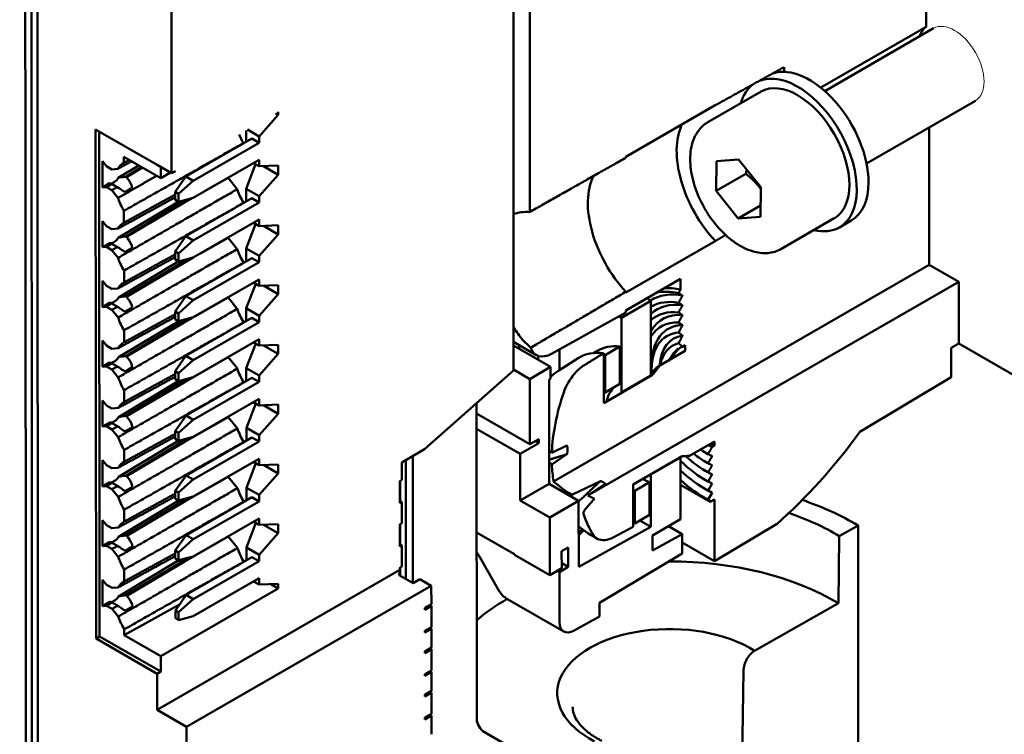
# Model space of a CAD drawing. Header units: millimetres. Extents: x 50 to 433, y -23 to 202.
# Tile 9 of 12: x 259 to 295, y 108 to 133. Entities that reach past the tile are written whole.
import ezdxf

# ---------------------------------------------------------------- set-up
doc = ezdxf.new("R2010")
doc.units = ezdxf.units.MM
doc.layers.add('Arêtes tangentes visibles(ISO)', color=7, linetype='Continuous', lineweight=18)
doc.layers.add('Arêtes visibles(ISO)', color=7, linetype='Continuous', lineweight=50)

msp = doc.modelspace()

# ---------------------------------------------------------------- linework, layer by layer
at = {"layer": 'Arêtes tangentes visibles(ISO)'}
msp.add_ellipse((292.772, 131.777), major_axis=(-0.749, 1.299), ratio=0.57763, start_param=3.141593, end_param=6.283185, dxfattribs=at)
at = {"layer": 'Arêtes visibles(ISO)'}
for p, q in [((264.692, 136.061), (264.697, 127.874)), ((277.537, 134.55), (277.537, 126.483)), ((291.75, 133.13), (291.75, 134.553)), ((276.954, 120.796), (276.954, 134.331)), ((287.971, 130.95), (291.75, 133.13)), ((288.119, 130.825), (292.022, 133.077)), ((286.659, 131.683), (286.659, 131.515)), ((283.923, 129.704), (285.833, 130.805)), ((280.985, 128.464), (284.193, 130.315)), ((289.618, 128.227), (293.521, 130.478)), ((268.522, 129.967), (267.832, 129.198)), ((268.424, 130.024), (268.522, 129.967)), ((268.522, 130.08), (268.522, 129.967)), ((261.984, 111.18), (261.971, 129.445)), ((261.971, 129.445), (264.173, 128.176)), ((262.115, 111.256), (262.103, 129.369)), ((267.368, 129.415), (267.368, 129.006)), ((267.832, 129.198), (267.412, 129.44)), ((291.862, 124.59), (291.862, 129.521)), ((267.567, 129.121), (265.207, 127.76)), ((267.832, 128.968), (265.472, 127.607)), ((267.276, 128.953), (267.276, 128.955)), ((267.567, 129.121), (267.832, 128.968)), ((267.832, 129.198), (267.832, 128.968)), ((262.211, 127.364), (262.211, 128.304)), ((262.211, 128.304), (262.355, 128.125)), ((262.985, 128.247), (262.985, 128.46)), ((262.985, 128.46), (264.306, 127.7)), ((264.697, 127.874), (264.173, 128.177)), ((264.173, 128.176), (264.174, 128.177)), ((264.173, 128.177), (264.173, 128.176)), ((265.472, 126.994), (267.832, 128.356)), ((267.369, 127.32), (267.707, 128.198)), ((267.633, 128.241), (267.832, 128.126)), ((267.832, 128.356), (267.832, 128.126)), ((280.985, 128.434), (280.985, 128.464)), ((284.223, 127.246), (284.231, 128.303)), ((284.231, 128.303), (285.03, 128.365)), ((285.03, 128.365), (285.822, 127.37)), ((262.355, 128.125), (262.548, 128.014)), ((262.548, 128.014), (262.772, 128.034)), ((262.782, 127.707), (263.523, 128.151)), ((263.62, 128.095), (263.048, 127.75)), ((263.653, 128.076), (263.076, 127.734)), ((264.306, 128.1), (264.306, 127.7)), ((264.306, 127.7), (264.653, 127.9)), ((264.697, 127.874), (264.83, 127.952)), ((264.83, 127.951), (264.829, 127.952)), ((264.83, 127.952), (264.83, 127.951)), ((267.832, 128.126), (268.522, 128.152)), ((268.522, 127.823), (267.832, 127.054)), ((267.985, 128.132), (268.522, 127.823)), ((268.522, 128.152), (268.522, 127.823)), ((285.284, 127.858), (284.223, 127.246)), ((262.211, 127.364), (262.468, 127.518)), ((262.356, 127.377), (262.518, 127.477)), ((262.805, 127.344), (262.53, 127.502)), ((262.582, 127.527), (262.662, 127.573)), ((262.999, 127.746), (263.048, 127.75)), ((263.048, 127.75), (263.076, 127.734)), ((263.076, 127.734), (263.125, 127.674)), ((265.207, 127.76), (264.819, 127.208)), ((265.472, 127.607), (264.942, 127.137)), ((265.472, 127.607), (265.207, 127.76)), ((266.72, 127.708), (265.939, 127.263)), ((266.72, 127.714), (266.72, 127.708)), ((266.72, 127.708), (267.047, 127.301)), ((262.356, 127.377), (262.211, 127.364)), ((262.548, 127.266), (262.356, 127.377)), ((262.723, 127.36), (262.548, 127.266)), ((262.773, 126.987), (262.548, 127.266)), ((263.281, 127.35), (263.032, 127.201)), ((264.819, 127.208), (264.819, 126.923)), ((264.819, 127.208), (264.942, 127.137)), ((264.942, 127.137), (264.942, 126.853)), ((267.832, 127.054), (267.369, 127.32)), ((267.369, 127.32), (267.37, 126.861)), ((285.015, 126.251), (284.223, 127.246)), ((285.822, 127.37), (285.814, 126.313)), ((262.784, 125.561), (264.891, 126.826)), ((265.108, 126.845), (263.05, 125.605)), ((265.139, 126.809), (263.077, 125.589)), ((264.942, 126.853), (264.819, 126.923)), ((264.891, 126.826), (264.891, 126.882)), ((264.891, 126.826), (265.108, 126.845)), ((264.942, 126.853), (265.472, 126.994)), ((265.108, 126.845), (265.156, 126.818)), ((265.46, 126.991), (265.139, 126.809)), ((265.156, 126.818), (265.139, 126.809)), ((265.155, 126.91), (265.156, 126.818)), ((267.568, 126.976), (265.208, 125.615)), ((267.832, 126.824), (265.472, 125.463)), ((267.278, 126.808), (267.278, 126.81)), ((267.568, 126.976), (267.832, 126.824)), ((267.832, 127.054), (267.832, 126.824)), ((262.987, 126.102), (262.986, 126.528)), ((285.817, 126.714), (285.015, 126.251)), ((262.213, 125.218), (262.212, 126.159)), ((262.212, 126.159), (262.357, 125.979)), ((265.472, 124.85), (267.832, 126.211)), ((267.633, 126.096), (267.832, 125.981)), ((267.832, 126.211), (267.832, 125.981)), ((285.814, 126.313), (285.015, 126.251)), ((286.546, 125.156), (288.456, 126.258)), ((289.067, 126.177), (288.643, 125.933)), ((262.357, 125.979), (262.549, 125.868)), ((262.549, 125.868), (262.774, 125.889)), ((267.371, 125.175), (267.709, 126.053)), ((267.832, 125.981), (268.522, 126.008)), ((267.985, 125.987), (268.522, 125.678)), ((268.522, 126.008), (268.522, 125.678)), ((262.213, 125.218), (262.469, 125.372)), ((262.806, 125.199), (262.531, 125.357)), ((262.584, 125.382), (262.663, 125.428)), ((263.001, 125.601), (263.05, 125.605)), ((263.05, 125.605), (263.077, 125.589)), ((263.077, 125.589), (263.126, 125.529)), ((265.208, 125.615), (264.82, 125.063)), ((265.472, 125.463), (264.942, 124.993)), ((265.472, 125.463), (265.208, 125.615)), ((266.722, 125.562), (265.733, 125)), ((266.722, 125.571), (266.722, 125.562)), ((266.722, 125.562), (267.049, 125.156)), ((268.522, 125.678), (267.832, 124.909)), ((284.193, 125.442), (280.985, 123.591)), ((262.357, 125.232), (262.213, 125.218)), ((262.357, 125.232), (262.52, 125.332)), ((262.55, 125.121), (262.357, 125.232)), ((262.724, 125.214), (262.55, 125.121)), ((262.775, 124.841), (262.55, 125.121)), ((263.282, 125.204), (263.034, 125.055)), ((264.82, 125.063), (264.821, 124.778)), ((264.82, 125.063), (264.942, 124.993)), ((267.832, 124.909), (267.371, 125.175)), ((267.371, 125.175), (267.371, 124.716)), ((262.785, 123.416), (264.892, 124.68)), ((265.11, 124.7), (263.051, 123.46)), ((265.141, 124.663), (263.079, 123.444)), ((264.942, 124.708), (264.821, 124.778)), ((264.892, 124.68), (264.892, 124.737)), ((264.892, 124.68), (265.11, 124.7)), ((264.942, 124.993), (264.942, 124.708)), ((264.942, 124.708), (265.472, 124.85)), ((265.11, 124.7), (265.157, 124.673)), ((265.465, 124.848), (265.141, 124.663)), ((265.157, 124.673), (265.141, 124.663)), ((265.157, 124.766), (265.157, 124.673)), ((267.57, 124.831), (265.21, 123.469)), ((267.832, 124.68), (265.472, 123.318)), ((267.279, 124.663), (267.279, 124.665)), ((267.57, 124.831), (267.832, 124.68)), ((267.832, 124.909), (267.832, 124.68)), ((262.988, 123.957), (262.988, 124.383)), ((278.392, 116.821), (291.862, 124.59)), ((292.921, 123.981), (291.862, 124.59)), ((262.214, 123.073), (262.214, 124.014)), ((262.214, 124.014), (262.358, 123.834)), ((265.472, 122.706), (267.832, 124.067)), ((267.633, 123.952), (267.832, 123.837)), ((267.832, 124.067), (267.832, 123.837)), ((279.618, 116.308), (292.921, 123.981)), ((280.985, 122.956), (282.947, 124.088)), ((282.947, 124.088), (282.947, 123.704)), ((292.922, 121.765), (292.921, 123.981)), ((262.358, 123.834), (262.551, 123.723)), ((262.551, 123.723), (262.775, 123.744)), ((267.372, 123.03), (267.71, 123.907)), ((267.832, 123.837), (268.522, 123.863)), ((267.985, 123.843), (268.522, 123.534)), ((268.522, 123.863), (268.522, 123.534)), ((280.985, 123.591), (280.985, 123.622)), ((262.585, 123.237), (262.665, 123.283)), ((263.002, 123.456), (263.051, 123.46)), ((263.051, 123.46), (263.079, 123.444)), ((263.079, 123.444), (263.128, 123.384)), ((265.21, 123.469), (264.822, 122.918)), ((265.472, 123.318), (264.942, 122.848)), ((265.472, 123.318), (265.21, 123.469)), ((266.723, 123.417), (265.528, 122.738)), ((266.723, 123.427), (266.723, 123.417)), ((266.723, 123.417), (267.05, 123.011)), ((268.522, 123.534), (267.832, 122.765)), ((281.886, 123.3), (280.825, 122.688)), ((281.733, 123.388), (281.886, 123.3)), ((281.886, 120.619), (281.886, 123.3)), ((262.214, 123.073), (262.471, 123.227)), ((262.359, 123.086), (262.214, 123.073)), ((262.359, 123.086), (262.521, 123.187)), ((262.551, 122.975), (262.359, 123.086)), ((262.808, 123.054), (262.533, 123.212)), ((262.726, 123.069), (262.551, 122.975)), ((262.776, 122.696), (262.551, 122.975)), ((263.284, 123.059), (263.035, 122.91)), ((264.822, 122.918), (264.822, 122.633)), ((264.822, 122.918), (264.942, 122.848)), ((267.832, 122.765), (267.372, 123.03)), ((267.372, 123.03), (267.373, 122.571)), ((278.319, 121.4), (280.985, 122.884)), ((280.985, 122.884), (280.985, 122.956)), ((262.787, 121.271), (264.894, 122.535)), ((265.111, 122.555), (263.053, 121.315)), ((264.942, 122.564), (264.822, 122.633)), ((264.894, 122.535), (264.894, 122.592)), ((264.894, 122.535), (265.111, 122.555)), ((264.942, 122.848), (264.942, 122.564)), ((264.942, 122.564), (265.472, 122.706)), ((265.111, 122.555), (265.159, 122.528)), ((265.471, 122.705), (265.142, 122.518)), ((265.159, 122.528), (265.142, 122.518)), ((265.158, 122.622), (265.159, 122.528)), ((267.571, 122.685), (265.211, 121.324)), ((267.832, 122.535), (265.472, 121.174)), ((267.571, 122.685), (267.832, 122.535)), ((267.832, 122.765), (267.832, 122.535)), ((280.731, 122.742), (280.825, 122.688)), ((280.825, 122.688), (280.825, 120.007)), ((262.99, 121.812), (262.989, 122.238)), ((265.142, 122.518), (263.08, 121.299)), ((267.281, 122.518), (267.281, 122.519)), ((262.216, 120.928), (262.215, 121.869)), ((262.215, 121.869), (262.36, 121.689)), ((265.472, 120.561), (267.832, 121.923)), ((267.832, 121.923), (267.832, 121.693)), ((277.771, 121.352), (276.954, 121.823)), ((262.36, 121.689), (262.552, 121.578)), ((262.552, 121.578), (262.777, 121.599)), ((267.374, 120.885), (267.712, 121.762)), ((267.633, 121.808), (267.832, 121.693)), ((267.832, 121.693), (268.522, 121.719)), ((267.985, 121.699), (268.522, 121.39)), ((268.522, 121.719), (268.522, 121.39)), ((278.286, 120.932), (276.954, 121.699)), ((277.163, 121.702), (277.163, 121.579)), ((278.61, 120.814), (278.61, 121.562)), ((279.824, 121.425), (279.963, 121.505)), ((280.772, 121.656), (280.242, 121.35)), ((280.772, 120.317), (280.772, 121.656)), ((282.182, 120.966), (283.083, 121.486)), ((283.106, 121.499), (282.204, 120.979)), ((283.018, 121.651), (283.106, 121.702)), ((283.106, 121.702), (283.106, 121.499)), ((292.651, 121.609), (292.922, 121.765)), ((292.652, 120.554), (292.651, 121.609)), ((292.922, 121.765), (298.718, 118.428)), ((262.587, 121.092), (262.666, 121.137)), ((263.004, 121.31), (263.053, 121.315)), ((263.053, 121.315), (263.08, 121.299)), ((263.08, 121.299), (263.129, 121.238)), ((265.211, 121.324), (264.823, 120.772)), ((265.472, 121.174), (264.942, 120.704)), ((266.725, 121.272), (265.144, 120.373)), ((265.472, 121.174), (265.211, 121.324)), ((266.725, 121.284), (266.725, 121.272)), ((266.725, 121.272), (267.052, 120.866)), ((268.522, 121.39), (267.832, 120.621)), ((277.841, 121.188), (277.841, 121.321)), ((278.58, 120.795), (279.28, 121.239)), ((280.189, 119.625), (280.189, 121.419)), ((280.242, 121.35), (280.242, 120.011)), ((262.216, 120.928), (262.472, 121.082)), ((262.36, 120.941), (262.216, 120.928)), ((262.36, 120.941), (262.523, 121.042)), ((262.553, 120.83), (262.36, 120.941)), ((262.809, 120.908), (262.534, 121.067)), ((262.727, 120.924), (262.553, 120.83)), ((262.778, 120.551), (262.553, 120.83)), ((263.285, 120.914), (263.037, 120.765)), ((264.823, 120.772), (264.824, 120.488)), ((264.823, 120.772), (264.942, 120.704)), ((267.832, 120.621), (267.374, 120.885)), ((267.374, 120.885), (267.374, 120.426)), ((273.767, 117.971), (276.954, 120.796)), ((276.954, 120.828), (277.543, 120.489)), ((278.286, 120.932), (277.543, 120.489)), ((278.286, 120.503), (278.286, 120.932)), ((281.907, 120.816), (281.907, 120.979)), ((265.113, 120.41), (263.054, 119.17)), ((264.942, 120.42), (264.824, 120.488)), ((264.895, 120.39), (264.895, 120.447)), ((264.895, 120.39), (265.113, 120.41)), ((264.942, 120.704), (264.942, 120.42)), ((264.942, 120.42), (265.472, 120.561)), ((265.113, 120.41), (265.16, 120.383)), ((265.16, 120.478), (265.16, 120.383)), ((267.573, 120.54), (265.213, 119.179)), ((267.573, 120.54), (267.832, 120.391)), ((267.832, 120.621), (267.832, 120.391)), ((277.543, 120.489), (277.543, 118.157)), ((278.233, 120.472), (278.286, 120.503)), ((278.233, 116.729), (278.233, 120.472)), ((281.944, 120.637), (280.189, 119.625)), ((280.825, 120.007), (281.886, 120.619)), ((281.861, 120.589), (281.872, 120.608)), ((281.886, 120.632), (281.935, 120.716)), ((289.378, 118.6), (292.652, 120.554)), ((262.788, 119.126), (264.895, 120.39)), ((262.991, 119.667), (262.991, 120.093)), ((265.144, 120.373), (263.082, 119.154)), ((265.16, 120.383), (265.144, 120.373)), ((267.832, 120.391), (265.472, 119.03)), ((267.282, 120.372), (267.282, 120.374)), ((280.242, 120.011), (280.772, 120.317)), ((262.217, 118.783), (262.216, 119.724)), ((262.216, 119.724), (262.361, 119.544)), ((265.472, 118.417), (267.832, 119.778)), ((267.832, 119.778), (267.832, 119.548)), ((262.361, 119.544), (262.554, 119.433)), ((262.554, 119.433), (262.778, 119.453)), ((267.375, 118.739), (267.713, 119.617)), ((267.633, 119.663), (267.832, 119.548)), ((267.832, 119.548), (268.522, 119.575)), ((267.985, 119.554), (268.522, 119.245)), ((268.522, 119.575), (268.522, 119.245)), ((275.63, 119.623), (275.638, 108.285)), ((262.588, 118.946), (262.668, 118.992)), ((263.005, 119.165), (263.054, 119.17)), ((263.054, 119.17), (263.082, 119.154)), ((263.082, 119.154), (263.131, 119.093)), ((265.213, 119.179), (264.825, 118.627)), ((265.472, 119.03), (264.942, 118.56)), ((266.726, 119.127), (265.145, 118.228)), ((265.472, 119.03), (265.213, 119.179)), ((266.726, 119.14), (266.726, 119.127)), ((266.726, 119.127), (267.053, 118.72)), ((268.522, 119.245), (267.832, 118.476)), ((275.631, 119.258), (277.543, 118.157)), ((262.217, 118.783), (262.474, 118.937)), ((262.362, 118.796), (262.217, 118.783)), ((262.362, 118.796), (262.524, 118.897)), ((262.554, 118.685), (262.362, 118.796)), ((262.811, 118.763), (262.536, 118.921)), ((262.729, 118.779), (262.554, 118.685)), ((262.779, 118.406), (262.554, 118.685)), ((263.287, 118.769), (263.038, 118.62)), ((267.832, 118.476), (267.375, 118.739)), ((267.375, 118.739), (267.376, 118.28)), ((275.631, 118.708), (277.199, 117.805)), ((264.825, 118.627), (264.825, 118.343)), ((264.825, 118.627), (264.942, 118.56)), ((264.942, 118.275), (264.825, 118.343)), ((264.897, 118.245), (264.897, 118.301)), ((264.942, 118.56), (264.942, 118.275)), ((264.942, 118.275), (265.472, 118.417)), ((265.161, 118.334), (265.162, 118.237)), ((267.574, 118.395), (265.214, 117.034)), ((267.574, 118.395), (267.832, 118.246)), ((267.832, 118.476), (267.832, 118.246)), ((277.543, 118.157), (277.862, 118.34)), ((277.862, 118.34), (277.862, 118.187)), ((262.79, 116.98), (264.897, 118.245)), ((262.993, 117.521), (262.992, 117.948)), ((265.114, 118.265), (263.056, 117.024)), ((265.145, 118.228), (263.083, 117.008)), ((264.897, 118.245), (265.114, 118.265)), ((265.114, 118.265), (265.162, 118.237)), ((265.162, 118.237), (265.145, 118.228)), ((267.832, 118.246), (265.472, 116.885)), ((267.284, 118.227), (267.284, 118.229)), ((272.95, 117.5), (273.767, 117.971)), ((277.862, 118.187), (277.199, 117.805)), ((277.729, 118.264), (277.862, 118.187)), ((278.33, 117.843), (278.874, 118.102)), ((283.263, 117.736), (284.165, 118.256)), ((284.165, 118.102), (284.077, 118.051)), ((284.165, 118.256), (284.165, 118.102)), ((265.472, 116.273), (267.832, 117.634)), ((267.832, 117.634), (267.832, 117.404)), ((273.094, 117.583), (273.097, 113.322)), ((273.343, 113.181), (273.34, 117.725)), ((277.199, 117.805), (277.199, 116.132)), ((278.874, 117.793), (278.33, 117.425)), ((281.248, 116.707), (283.003, 117.719)), ((282.945, 117.676), (281.884, 117.064)), ((282.946, 115.46), (282.945, 117.676)), ((283.788, 117.882), (283.929, 117.8)), ((262.219, 116.638), (262.218, 117.578)), ((262.218, 117.578), (262.363, 117.399)), ((262.363, 117.399), (262.555, 117.288)), ((262.555, 117.288), (262.78, 117.308)), ((267.377, 116.594), (267.715, 117.472)), ((267.633, 117.519), (267.832, 117.404)), ((267.832, 117.404), (268.522, 117.43)), ((267.985, 117.41), (268.522, 117.101)), ((268.522, 117.43), (268.522, 117.101)), ((272.95, 116.872), (272.95, 117.5)), ((283.787, 117.555), (283.929, 117.473)), ((283.787, 117.228), (283.928, 117.146)), ((263.007, 117.02), (263.056, 117.024)), ((263.056, 117.024), (263.083, 117.008)), ((263.083, 117.008), (263.132, 116.948)), ((265.214, 117.034), (264.826, 116.482)), ((265.472, 116.885), (264.942, 116.415)), ((266.728, 116.982), (265.147, 116.083)), ((265.472, 116.885), (265.214, 117.034)), ((266.728, 116.997), (266.728, 116.982)), ((266.728, 116.982), (267.055, 116.575)), ((268.522, 117.101), (267.832, 116.332)), ((281.884, 117.064), (281.886, 115.191)), ((283.786, 116.901), (283.928, 116.819)), ((262.219, 116.638), (262.475, 116.792)), ((262.363, 116.651), (262.219, 116.638)), ((262.363, 116.651), (262.526, 116.751)), ((262.556, 116.54), (262.363, 116.651)), ((262.812, 116.618), (262.537, 116.776)), ((262.73, 116.634), (262.556, 116.54)), ((262.781, 116.261), (262.556, 116.54)), ((262.59, 116.801), (262.669, 116.847)), ((263.288, 116.624), (263.04, 116.475)), ((267.832, 116.332), (267.377, 116.594)), ((267.377, 116.594), (267.377, 116.135)), ((272.883, 116.833), (272.95, 116.872)), ((272.883, 116.037), (272.883, 116.833)), ((272.894, 116.839), (272.894, 116.108)), ((277.199, 116.132), (278.233, 116.729)), ((279.291, 116.12), (278.233, 116.729)), ((279.042, 116.334), (280.075, 116.833)), ((280.242, 116.737), (279.618, 116.308)), ((281.249, 115.19), (281.248, 116.707)), ((281.831, 116.787), (281.301, 116.481)), ((281.832, 115.619), (281.831, 116.787)), ((284.007, 116.08), (282.946, 116.691)), ((283.786, 116.574), (283.927, 116.492)), ((283.936, 116.82), (284.077, 116.738)), ((284.077, 116.738), (283.936, 116.492)), ((264.826, 116.482), (264.827, 116.197)), ((264.826, 116.482), (264.942, 116.415)), ((264.942, 116.131), (264.827, 116.197)), ((264.942, 116.415), (264.942, 116.131)), ((264.942, 116.131), (265.472, 116.273)), ((265.163, 116.19), (265.163, 116.092)), ((267.576, 116.25), (265.216, 114.889)), ((267.576, 116.25), (267.832, 116.102)), ((267.832, 116.332), (267.832, 116.102)), ((279.618, 116.308), (279.855, 116.194)), ((281.301, 116.481), (281.302, 115.313)), ((283.786, 116.247), (283.856, 116.206)), ((283.936, 116.492), (284.078, 116.41)), ((284.078, 116.41), (283.936, 116.164)), ((284.007, 116.08), (284.166, 116.172)), ((284.166, 116.172), (284.168, 113.957)), ((262.791, 114.835), (264.898, 116.1)), ((265.116, 116.119), (263.057, 114.879)), ((265.147, 116.083), (263.085, 114.863)), ((264.898, 116.1), (264.898, 116.156)), ((264.898, 116.1), (265.116, 116.119)), ((265.116, 116.119), (265.163, 116.092)), ((265.163, 116.092), (265.147, 116.083)), ((267.832, 116.102), (265.472, 114.741)), ((267.285, 116.082), (267.285, 116.084)), ((272.883, 116.037), (272.894, 116.108)), ((272.95, 116.076), (272.883, 116.037)), ((272.894, 116.108), (272.95, 116.076)), ((272.95, 115.316), (272.95, 116.076)), ((277.199, 116.132), (278.257, 115.523)), ((278.257, 115.523), (279.291, 116.12)), ((279.293, 113.748), (279.291, 116.12)), ((283.936, 116.164), (284.007, 116.123)), ((284.007, 116.123), (284.007, 116.08)), ((262.994, 115.376), (262.994, 115.802)), ((265.472, 114.128), (267.832, 115.489)), ((267.832, 115.489), (267.832, 115.26)), ((278.257, 115.523), (278.258, 113.457)), ((281.302, 115.313), (281.832, 115.619)), ((262.22, 114.492), (262.219, 115.433)), ((262.219, 115.433), (262.364, 115.253)), ((262.364, 115.253), (262.557, 115.142)), ((262.557, 115.142), (262.781, 115.163)), ((267.378, 114.449), (267.716, 115.327)), ((267.633, 115.375), (267.832, 115.26)), ((267.832, 115.26), (268.522, 115.286)), ((267.985, 115.266), (268.522, 114.957)), ((268.522, 115.286), (268.522, 114.957)), ((272.884, 115.278), (272.95, 115.316)), ((272.885, 114.482), (272.884, 115.278)), ((272.895, 115.284), (272.895, 114.551)), ((281.886, 115.191), (279.293, 113.748)), ((280.531, 114.805), (281.249, 115.19)), ((281.488, 115.42), (281.886, 115.191)), ((281.945, 114.882), (282.946, 115.46)), ((283.006, 114.927), (282.514, 115.21)), ((284.168, 113.957), (286.382, 115.279)), ((289.311, 115.238), (288.639, 114.857)), ((289.317, 107.026), (289.311, 115.238)), ((263.008, 114.875), (263.057, 114.879)), ((263.057, 114.879), (263.085, 114.863)), ((263.085, 114.863), (263.133, 114.803)), ((265.216, 114.889), (264.828, 114.337)), ((266.729, 114.836), (265.148, 113.937)), ((265.472, 114.741), (265.216, 114.889)), ((266.729, 114.853), (266.729, 114.836)), ((266.729, 114.836), (267.056, 114.43)), ((268.522, 114.957), (267.832, 114.188)), ((275.634, 114.987), (276.99, 114.206)), ((279.432, 115.097), (279.292, 114.982)), ((279.292, 114.88), (279.477, 115.064)), ((283.006, 114.927), (281.945, 114.337)), ((281.945, 114.337), (281.945, 114.882)), ((283.006, 114.233), (283.006, 114.927)), ((288.639, 114.857), (288.605, 112.448)), ((262.22, 114.492), (262.477, 114.646)), ((262.365, 114.506), (262.22, 114.492)), ((262.365, 114.506), (262.527, 114.606)), ((262.557, 114.395), (262.365, 114.506)), ((262.814, 114.473), (262.539, 114.631)), ((262.732, 114.488), (262.557, 114.395)), ((262.591, 114.656), (262.671, 114.702)), ((263.29, 114.478), (263.041, 114.329)), ((265.472, 114.741), (264.942, 114.271)), ((267.832, 114.188), (267.378, 114.449)), ((267.378, 114.449), (267.379, 113.99)), ((272.885, 114.482), (272.895, 114.551)), ((272.95, 114.519), (272.885, 114.482)), ((272.895, 114.551), (272.95, 114.519)), ((272.95, 113.76), (272.95, 114.519)), ((278.682, 114.315), (278.921, 114.453)), ((278.921, 114.453), (278.921, 113.748)), ((284.168, 113.957), (283.006, 114.626)), ((262.782, 114.115), (262.557, 114.395)), ((264.828, 114.337), (264.828, 114.052)), ((264.828, 114.337), (264.942, 114.271)), ((264.942, 113.987), (264.828, 114.052)), ((264.942, 114.271), (264.942, 113.987)), ((264.942, 113.987), (265.472, 114.128)), ((267.577, 114.105), (265.217, 112.743)), ((267.577, 114.105), (267.832, 113.958)), ((267.832, 114.188), (267.832, 113.958)), ((276.447, 112.881), (275.696, 114.18)), ((276.99, 114.206), (276.99, 114.188)), ((278.258, 113.457), (276.99, 114.188)), ((278.683, 113.702), (278.682, 114.315)), ((280.036, 112.46), (283.006, 114.233)), ((262.793, 112.69), (264.9, 113.954)), ((265.117, 113.974), (263.059, 112.734)), ((265.148, 113.937), (263.086, 112.718)), ((264.9, 113.954), (264.9, 114.011)), ((264.9, 113.954), (265.117, 113.974)), ((265.117, 113.974), (265.164, 113.947)), ((265.164, 113.947), (265.148, 113.937)), ((265.164, 114.046), (265.164, 113.947)), ((267.832, 113.958), (265.472, 112.597)), ((267.287, 113.937), (267.287, 113.939)), ((272.885, 113.722), (272.95, 113.76)), ((272.885, 113.645), (272.885, 113.722)), ((272.896, 113.728), (272.896, 113.438)), ((278.258, 113.457), (278.683, 113.702)), ((278.921, 113.748), (278.603, 113.564)), ((278.683, 113.885), (278.921, 113.748)), ((262.996, 113.231), (262.995, 113.657)), ((264.173, 108.619), (272.885, 113.645)), ((265.472, 111.984), (267.832, 113.345)), ((267.832, 113.345), (267.832, 113.115)), ((272.857, 113.46), (272.885, 113.645)), ((273.361, 113.17), (272.857, 113.46)), ((278.603, 113.564), (278.523, 113.61)), ((278.603, 113.564), (278.604, 111.777)), ((262.222, 112.347), (262.221, 113.288)), ((262.221, 113.288), (262.366, 113.108)), ((262.366, 113.108), (262.558, 112.997)), ((262.558, 112.997), (262.783, 113.018)), ((265.231, 108.01), (274.008, 113.073)), ((267.633, 113.23), (267.832, 113.115)), ((267.832, 113.115), (268.522, 113.142)), ((268.254, 113.131), (268.522, 112.977)), ((268.522, 113.142), (268.522, 112.977)), ((273.6, 113.308), (273.361, 113.17)), ((274.008, 113.073), (273.6, 113.308)), ((274.009, 112.415), (274.008, 113.073)), ((263.01, 112.73), (263.059, 112.734)), ((263.059, 112.734), (263.086, 112.718)), ((263.086, 112.718), (263.135, 112.658)), ((268.522, 112.977), (264.306, 110.545)), ((265.217, 112.743), (264.829, 112.192)), ((265.472, 112.597), (265.217, 112.743)), ((262.222, 112.347), (262.478, 112.501)), ((262.366, 112.36), (262.222, 112.347)), ((262.366, 112.36), (262.529, 112.461)), ((262.559, 112.249), (262.366, 112.36)), ((262.815, 112.328), (262.54, 112.486)), ((262.733, 112.343), (262.559, 112.249)), ((262.593, 112.511), (262.672, 112.557)), ((262.997, 111.299), (264.977, 112.402)), ((263.291, 112.333), (263.043, 112.184)), ((265.472, 112.597), (264.942, 112.127)), ((273.77, 112.277), (274.009, 112.415)), ((274.009, 112.353), (273.77, 112.216)), ((273.956, 112.384), (274.009, 112.353)), ((274.01, 111.593), (274.009, 112.353)), ((278.76, 111.433), (276.722, 112.607)), ((280.037, 111.971), (280.036, 112.46)), ((288.605, 112.448), (285.599, 110.744)), ((262.784, 111.97), (262.559, 112.249)), ((264.829, 112.192), (264.83, 111.907)), ((264.829, 112.192), (264.942, 112.127)), ((264.942, 112.127), (264.942, 111.842)), ((264.942, 111.842), (265.472, 111.984)), ((273.77, 112.216), (273.77, 112.277)), ((279.126, 111.464), (280.037, 111.971)), ((264.942, 111.842), (264.83, 111.907)), ((273.771, 111.456), (274.01, 111.593)), ((261.984, 111.18), (262.115, 111.256)), ((264.306, 109.994), (262.115, 111.256)), ((262.997, 111.299), (262.997, 111.512)), ((262.997, 111.299), (264.306, 110.545)), ((274.01, 111.532), (273.771, 111.394)), ((273.771, 111.394), (273.771, 111.456)), ((274.01, 111.532), (273.956, 111.563)), ((274.01, 110.858), (274.01, 111.532)), ((264.173, 109.919), (261.984, 111.18)), ((264.306, 110.545), (264.306, 109.994)), ((273.771, 110.72), (274.01, 110.858)), ((274.01, 110.797), (273.771, 110.659)), ((273.771, 110.659), (273.771, 110.72)), ((273.957, 110.827), (274.01, 110.797)), ((274.011, 110.037), (274.01, 110.797)), ((264.306, 109.994), (264.173, 109.919)), ((264.173, 109.919), (264.173, 108.619)), ((273.772, 109.899), (274.011, 110.037)), ((274.011, 109.975), (273.772, 109.838)), ((273.772, 109.838), (273.772, 109.899)), ((274.011, 109.975), (273.957, 110.006)), ((274.011, 109.301), (274.011, 109.975)), ((285.202, 110.034), (285.125, 104.65)), ((273.772, 109.163), (274.011, 109.301)), ((273.773, 109.102), (273.772, 109.163)), ((274.011, 109.24), (273.773, 109.102)), ((273.958, 109.27), (274.011, 109.24)), ((274.012, 108.48), (274.011, 109.24)), ((264.173, 108.619), (265.231, 108.01)), ((273.773, 108.342), (274.012, 108.48)), ((274.012, 108.418), (273.773, 108.281)), ((274.012, 108.418), (273.959, 108.449)), ((274.012, 107.744), (274.012, 108.418)), ((273.773, 108.281), (273.773, 108.342)), ((265.231, 108.01), (265.234, 104.95)), ((275.912, 107.823), (278.019, 106.61))]:
    msp.add_line(p, q, dxfattribs=at)
msp.add_arc((277.096, 113.257), 0.75, 210.0266, 240.064, dxfattribs=at)
for centre, major_axis, ratio, start_param, end_param in [((292.66, 131.713), (-0.843, 1.462), 0.57763, 0.081741, 0.475882), ((287.144, 128.531), (-1.499, 2.599), 0.57763, 3.141593, 6.198618), ((287.568, 128.776), (-1.499, 2.599), 0.57763, 3.927716, 6.168344), ((287.144, 128.531), (-1.499, 2.599), 0.57763, 0.065308, 0.505361), ((287.568, 128.776), (-1.593, 2.761), 0.57763, 0.350153, 0.355046), ((287.144, 128.531), (-1.312, 2.274), 0.57763, 3.141593, 6.283185), ((285.103, 127.354), (-1.623, 2.814), 0.57763, 0.37767, 1.949918), ((267.912, 129.411), (0.675, -1.169), 0.57763, 4.507051, 4.76959), ((263.696, 126.979), (-0.727, 1.26), 0.57763, 6.261533, 6.613679), ((262.769, 127.604), (0.315, 0.072), 0.213643, 3.390368, 3.704959), ((262.403, 127.467), (0.131, 0.03), 0.213643, 5.72612, 6.846551), ((262.582, 127.711), (-0.112, -0.195), 0.578093, 0.374283, 0.784269), ((262.662, 127.757), (0.112, 0.195), 0.578093, 3.925861, 4.785626), ((262.846, 127.651), (0.315, 0.072), 0.213643, 1.013731, 1.724762), ((262.96, 127.585), (0.29, -0.333), 0.41495, 0.494449, 1.476881), ((281.894, 125.503), (-1.606, 2.784), 0.57763, 0.363435, 1.94526), ((287.568, 128.776), (1.499, -2.599), 0.57763, 0, 0.786124), ((262.838, 127.217), (-0.121, 0.139), 0.41495, 5.068839, 6.18927), ((262.878, 127.541), (0.29, -0.333), 0.41495, 5.068839, 5.660219), ((267.913, 127.266), (0.675, -1.169), 0.57763, 4.361893, 4.76959), ((263.696, 126.979), (-0.727, 1.26), 0.57763, 1.243364, 1.59551), ((278.447, 123.515), (-1.627, 2.821), 0.57763, 5.904475, 6.203785), ((263.697, 124.834), (-0.727, 1.26), 0.57763, 6.261533, 6.613679), ((287.144, 128.531), (1.499, -2.599), 0.57763, 5.777825, 6.283185), ((262.771, 125.458), (0.315, 0.072), 0.213643, 3.390368, 3.704959), ((262.405, 125.322), (0.131, 0.03), 0.213643, 5.72612, 6.846551), ((262.584, 125.566), (-0.112, -0.195), 0.578093, 0.374283, 0.784269), ((262.663, 125.612), (0.112, 0.195), 0.578093, 3.925861, 4.785626), ((262.847, 125.506), (0.315, 0.072), 0.213643, 1.013731, 1.724762), ((262.961, 125.44), (0.29, -0.333), 0.41495, 0.494449, 1.476881), ((262.839, 125.072), (-0.121, 0.139), 0.41495, 5.068839, 6.18927), ((262.879, 125.396), (0.29, -0.333), 0.41495, 5.068839, 5.660219), ((267.915, 125.12), (0.675, -1.169), 0.57763, 4.361893, 4.76959), ((263.697, 124.834), (-0.727, 1.26), 0.57763, 1.243364, 1.59551), ((263.699, 122.689), (-0.727, 1.26), 0.57763, 6.261533, 6.613679), ((283.79, 119.729), (-2.131, 3.695), 0.57763, 5.806359, 6.102336), ((283.861, 119.77), (-2.182, 3.782), 0.57763, 5.799073, 6.003438), ((262.585, 123.421), (-0.112, -0.195), 0.578093, 0.374283, 0.784269), ((262.665, 123.467), (0.112, 0.195), 0.578093, 3.925861, 4.785626), ((262.849, 123.361), (0.315, 0.072), 0.213643, 1.013731, 1.724762), ((262.963, 123.295), (0.29, -0.333), 0.41495, 0.494449, 1.476881), ((283.932, 119.811), (-2.031, 3.522), 0.57763, 5.822065, 6.300755), ((283.79, 119.729), (-1.931, 3.348), 0.57763, 5.839495, 6.269098), ((262.772, 123.313), (0.315, 0.072), 0.213643, 3.390368, 3.704959), ((262.406, 123.176), (0.131, 0.03), 0.213643, 5.72612, 6.846551), ((262.841, 122.926), (-0.121, 0.139), 0.41495, 5.068839, 6.18927), ((262.881, 123.251), (0.29, -0.333), 0.41495, 5.068839, 5.660219), ((267.916, 122.975), (0.675, -1.169), 0.57763, 4.361893, 4.76959), ((283.932, 119.811), (-1.831, 3.175), 0.57763, 5.858959, 6.408156), ((283.79, 119.729), (-1.731, 3.001), 0.57763, 5.880843, 6.388561), ((263.699, 122.689), (-0.727, 1.26), 0.57763, 1.243364, 1.59551), ((283.932, 119.811), (-1.631, 2.828), 0.57763, 5.905645, 6.587494), ((283.79, 119.729), (-1.531, 2.654), 0.57763, 5.934015, 6.57167), ((278.447, 123.515), (-1.627, 2.821), 0.57763, 1.651648, 1.741347), ((283.932, 119.811), (-1.431, 2.481), 0.57763, 5.966819, 7.06931), ((283.79, 119.729), (-1.331, 2.307), 0.57763, 6.005248, 7.133657), ((283.932, 119.811), (-1.231, 2.134), 0.57763, 6.050988, 6.98879), ((263.7, 120.543), (-0.727, 1.26), 0.57763, 6.261533, 6.613679), ((278.333, 122.327), (0.562, 0.975), 0.577629, 2.656013, 3.908811), ((281.686, 118.516), (-1.724, 2.989), 0.57763, 5.882566, 6.283185), ((283.79, 119.729), (-1.131, 1.96), 0.57763, 6.106548, 6.877362), ((283.932, 119.811), (-1.031, 1.787), 0.57763, 6.175876, 6.712885), ((284.02, 119.862), (-1.031, 1.787), 0.57763, 0.042781, 0.4297), ((284.02, 119.862), (-0.937, 1.624), 0.57763, 6.259193, 6.283185), ((262.666, 121.321), (0.112, 0.195), 0.578093, 3.925861, 4.785626), ((262.85, 121.215), (0.315, 0.072), 0.213643, 1.013731, 1.724762), ((262.964, 121.15), (0.29, -0.333), 0.41495, 0.494449, 1.476881), ((281.103, 118.18), (-1.78, 3.086), 0.57763, 5.869837, 6.307898), ((281.156, 118.21), (-1.724, 2.989), 0.57763, 5.882566, 5.906128), ((262.774, 121.168), (0.315, 0.072), 0.213643, 3.390368, 3.704959), ((262.408, 121.031), (0.131, 0.03), 0.213643, 5.72612, 6.846551), ((262.587, 121.275), (-0.112, -0.195), 0.578093, 0.374283, 0.784269), ((262.842, 120.781), (-0.121, 0.139), 0.41495, 5.068839, 6.18927), ((262.882, 121.105), (0.29, -0.333), 0.41495, 5.068839, 5.660219), ((267.918, 120.83), (0.675, -1.169), 0.57763, 4.361893, 4.76959), ((283.118, 119.342), (-0.937, 1.624), 0.57763, 6.259193, 6.600668), ((263.7, 120.543), (-0.727, 1.26), 0.57763, 1.243364, 1.59551), ((282.8, 119.159), (-0.862, 1.494), 0.57763, 0.062428, 0.139055), ((281.686, 118.516), (-1.012, 1.754), 0.57763, 0.092324, 0.566789), ((282.469, 120.022), (-2.927, -5.075), 0.577629, 5.035972, 5.453523), ((281.156, 118.21), (-1.012, 1.754), 0.57763, 6.190861, 6.239998), ((281.74, 118.547), (-0.862, 1.494), 0.57763, 0.062428, 0.139055), ((263.702, 118.398), (-0.727, 1.26), 0.57763, 6.261533, 6.613679), ((262.668, 119.176), (0.112, 0.195), 0.578093, 3.925861, 4.785626), ((262.852, 119.07), (0.315, 0.072), 0.213643, 1.013731, 1.724762), ((262.966, 119.005), (0.29, -0.333), 0.41495, 0.494449, 1.476881), ((262.775, 119.023), (0.315, 0.072), 0.213643, 3.390368, 3.704959), ((262.409, 118.886), (0.131, 0.03), 0.213643, 5.72612, 6.846551), ((262.588, 119.13), (-0.112, -0.195), 0.578093, 0.374283, 0.784269), ((262.844, 118.636), (-0.121, 0.139), 0.41495, 5.068839, 6.18927), ((262.884, 118.96), (0.29, -0.333), 0.41495, 5.068839, 5.660219), ((267.919, 118.685), (0.675, -1.169), 0.57763, 4.361893, 4.76959), ((263.702, 118.398), (-0.727, 1.26), 0.57763, 1.243364, 1.59551), ((283.996, 124.445), (6.651, 11.55), 0.578093, 4.181078, 4.532841), ((283.335, 119.189), (-5.914, 0.939), 0.576031, 0.628368, 0.659683), ((283.79, 119.729), (-1.131, 1.96), 0.57763, 2.274139, 2.447669), ((283.932, 119.811), (1.031, -1.787), 0.57763, 5.501306, 5.598025), ((284.02, 119.862), (-1.031, 1.787), 0.57763, 2.359713, 2.456433), ((282.8, 119.159), (0.862, -1.494), 0.57763, 5.609178, 5.617421), ((283.79, 119.729), (-1.531, 2.654), 0.57763, 2.046657, 2.424107), ((283.79, 119.729), (-1.331, 2.307), 0.57763, 2.152539, 2.434111), ((283.932, 119.811), (1.231, -2.134), 0.57763, 5.497061, 5.581929), ((263.703, 116.253), (-0.727, 1.26), 0.57763, 6.261533, 6.613679), ((283.335, 119.803), (5.914, 0.94), 0.567016, 3.588795, 3.620141), ((282.469, 120.022), (-2.927, -5.075), 0.577629, 5.54096, 5.675502), ((283.79, 119.729), (-1.731, 3.001), 0.57763, 2.004761, 2.416421), ((283.932, 119.811), (1.431, -2.481), 0.57763, 5.497061, 5.570351), ((262.669, 117.031), (0.112, 0.195), 0.578093, 3.925861, 4.785626), ((262.853, 116.925), (0.315, 0.072), 0.213643, 1.013731, 1.724762), ((262.967, 116.859), (0.29, -0.333), 0.41495, 0.494449, 1.476881), ((281.686, 118.516), (1.012, -1.754), 0.57763, 5.440652, 5.599859), ((281.74, 118.547), (-0.862, 1.494), 0.57763, 2.467585, 2.475828), ((283.79, 119.729), (-1.931, 3.348), 0.57763, 2.042689, 2.410332), ((283.932, 119.811), (1.631, -2.828), 0.57763, 5.497061, 5.561621), ((262.777, 116.877), (0.315, 0.072), 0.213643, 3.390368, 3.704959), ((262.411, 116.741), (0.131, 0.03), 0.213643, 5.72612, 6.846551), ((262.59, 116.985), (-0.112, -0.195), 0.578093, 0.374283, 0.784269), ((262.845, 116.491), (-0.121, 0.139), 0.41495, 5.068839, 6.18927), ((262.885, 116.815), (0.29, -0.333), 0.41495, 5.068839, 5.660219), ((267.921, 116.54), (0.675, -1.169), 0.57763, 4.361893, 4.76959), ((283.384, 118.646), (5.909, 0.004), 0.576327, 3.705915, 3.886594), ((283.79, 119.729), (-2.131, 3.695), 0.57763, 2.073149, 2.405387), ((283.932, 119.811), (1.831, -3.175), 0.57763, 5.497061, 5.554802), ((263.703, 116.253), (-0.727, 1.26), 0.57763, 1.243364, 1.59551), ((283.626, 119.299), (-3.764, -4.657), 0.568935, 5.760159, 5.778385), ((281.156, 118.21), (-1.012, 1.754), 0.57763, 2.421073, 2.458267), ((283.861, 119.77), (-2.182, 3.782), 0.57763, 2.355468, 2.404293), ((283.932, 119.811), (2.031, -3.522), 0.57763, 5.497061, 5.54933), ((282.602, 111.6), (-9.287, 0.063), 0.571264, 3.909037, 4.184898), ((283.527, 119.412), (-2.992, -5.197), 0.578093, 5.790502, 6.001937), ((282.602, 111.6), (-8.337, 0.057), 0.571264, 3.906546, 4.184515), ((263.705, 114.108), (-0.727, 1.26), 0.57763, 6.261533, 6.613679), ((281.156, 118.21), (1.724, -2.989), 0.57763, 5.536484, 5.558266), ((262.671, 114.886), (0.112, 0.195), 0.578093, 3.925861, 4.785626), ((262.855, 114.78), (0.315, 0.072), 0.213643, 1.013731, 1.724762), ((262.969, 114.714), (0.29, -0.333), 0.41495, 0.494449, 1.476881), ((262.778, 114.732), (0.315, 0.072), 0.213643, 3.390368, 3.704959), ((262.412, 114.596), (0.131, 0.03), 0.213643, 5.72612, 6.846551), ((262.591, 114.84), (-0.112, -0.195), 0.578093, 0.374283, 0.784269), ((262.847, 114.346), (-0.121, 0.139), 0.41495, 5.068839, 6.18927), ((262.887, 114.67), (0.29, -0.333), 0.41495, 5.068839, 5.660219), ((267.922, 114.394), (0.675, -1.169), 0.57763, 4.361893, 4.76959), ((263.705, 114.108), (-0.727, 1.26), 0.57763, 1.243364, 1.59551), ((282.586, 109.201), (8.312, -0.057), 0.571264, 0.764878, 1.581298), ((263.706, 111.963), (-0.727, 1.26), 0.57763, 6.261533, 6.613679), ((262.672, 112.741), (0.112, 0.195), 0.578093, 3.925861, 4.785626), ((262.856, 112.635), (0.315, 0.072), 0.213643, 1.013731, 1.724762), ((262.97, 112.569), (0.29, -0.333), 0.41495, 0.494449, 1.476881), ((262.78, 112.587), (0.315, 0.072), 0.213643, 3.390368, 3.704959), ((262.414, 112.45), (0.131, 0.03), 0.213643, 5.72612, 6.846551), ((262.593, 112.695), (-0.112, -0.195), 0.578093, 0.374283, 0.784269), ((262.848, 112.2), (-0.121, 0.139), 0.41495, 5.068839, 6.18927), ((262.888, 112.525), (0.29, -0.333), 0.41495, 5.068839, 5.660219), ((282.586, 109.201), (8.312, -0.057), 0.571264, 2.355775, 2.564875), ((263.706, 111.963), (-0.727, 1.26), 0.57763, 1.243364, 1.59551), ((282.586, 109.201), (-4.063, 0.028), 0.571264, 3.880899, 7.122504), ((279.135, 112.082), (-0.374, -0.65), 0.578093, 5.496658, 7.050001), ((275.913, 108.129), (-0.2, 0.324), 0.579609, 0.754388, 2.320667)]:
    msp.add_ellipse(centre, major_axis=major_axis, ratio=ratio, start_param=start_param, end_param=end_param, dxfattribs=at)
for points, knots in [([(260.055, 94.068), (259.852, 98.426), (259.472, 102.967), (259.464, 114.72), (259.459, 122.034), (259.447, 138.887), (259.247, 148.805), (259.995, 158.025)], [0, 0, 0, 0, 2.173032, 2.173032, 5.752796, 5.752796, 10.422169, 10.422169, 10.422169, 10.422169]), ([(260.683, 93.281), (260.451, 96.234), (259.694, 99.49), (259.689, 105.83), (259.687, 109.351), (259.683, 115.297), (259.681, 117.723), (259.678, 121.666), (259.677, 123.182), (259.674, 127.731), (259.672, 130.763), (259.668, 136.865), (259.666, 139.935), (259.662, 144.353), (259.662, 145.702), (259.661, 147.051)], [-4.330181, -4.330181, -4.330181, -4.330181, -2.949646, -2.949646, -1.226563, -1.226563, -0.039099, -0.039099, 0.703066, 0.703066, 2.187396, 2.187396, 3.689783, 3.689783, 4.35, 4.35, 4.35, 4.35]), ([(259.873, 146.928), (259.874, 145.661), (259.875, 144.394), (259.878, 140.057), (259.88, 136.988), (259.884, 130.886), (259.886, 127.853), (259.889, 123.304), (259.89, 121.788), (259.893, 117.846), (259.895, 115.42), (259.899, 109.473), (259.901, 105.953), (259.906, 99.612), (260.664, 96.356), (260.896, 93.403)], [-4.31009, -4.31009, -4.31009, -4.31009, -3.689783, -3.689783, -2.187396, -2.187396, -0.703066, -0.703066, 0.039099, 0.039099, 1.226563, 1.226563, 2.949646, 2.949646, 4.330181, 4.330181, 4.330181, 4.330181]), ([(286.546, 125.156), (286.405, 125.075), (286.244, 125.026), (285.898, 124.997), (285.712, 125.021), (285.317, 125.14), (285.109, 125.245), (284.79, 125.464), (284.673, 125.558), (284.478, 125.738), (284.397, 125.82), (284.138, 126.109), (283.972, 126.336), (283.688, 126.819), (283.57, 127.074), (283.392, 127.589), (283.332, 127.849), (283.279, 128.352), (283.287, 128.595), (283.38, 129.036), (283.462, 129.236), (283.678, 129.525), (283.792, 129.629), (283.923, 129.704)], [1.824963, 1.824963, 1.824963, 1.824963, 2.088874, 2.088874, 2.376838, 2.376838, 2.704768, 2.704768, 2.900093, 2.900093, 3.044365, 3.044365, 3.381346, 3.381346, 3.716659, 3.716659, 4.053377, 4.053377, 4.392922, 4.392922, 4.722721, 4.722721, 4.966555, 4.966555, 4.966555, 4.966555]), ([(277.573, 121.617), (277.475, 121.703), (277.381, 121.794), (277.232, 121.96), (277.172, 122.033), (277.117, 122.11)], [2.33000792, 2.33000792, 2.33000792, 2.33000792, 2.38253362, 2.38253362, 2.42057248, 2.42057248, 2.42057248, 2.42057248]), ([(279.472, 120.974), (279.374, 120.913), (279.265, 120.821), (279.08, 120.618), (278.974, 120.469), (278.848, 120.236), (278.797, 120.121), (278.759, 120.012)], [1.5327493, 1.5327493, 1.5327493, 1.5327493, 1.5863055, 1.5863055, 1.6477089, 1.6477089, 1.6923415, 1.6923415, 1.6923415, 1.6923415]), ([(279.515, 115.8), (279.506, 115.79), (279.498, 115.778), (279.484, 115.754), (279.477, 115.737), (279.468, 115.709), (279.466, 115.692), (279.466, 115.67), (279.467, 115.66), (279.47, 115.652)], [0.05662088, 0.05662088, 0.05662088, 0.05662088, 0.06165462, 0.06165462, 0.06782794, 0.06782794, 0.0740213, 0.0740213, 0.07864726, 0.07864726, 0.07864726, 0.07864726]), ([(279.819, 114.9), (279.857, 114.842), (279.909, 114.794), (280.035, 114.721), (280.14, 114.7), (280.324, 114.718), (280.434, 114.753), (280.531, 114.805)], [0.7897296, 0.7897296, 0.7897296, 0.7897296, 0.8316691, 0.8316691, 0.8909161, 0.8909161, 0.9446133, 0.9446133, 0.9446133, 0.9446133]), ([(285.599, 110.744), (285.554, 110.715), (285.506, 110.674), (285.418, 110.583), (285.366, 110.512), (285.291, 110.384), (285.256, 110.304), (285.215, 110.17), (285.203, 110.094), (285.202, 110.034)], [0.1242687, 0.1242687, 0.1242687, 0.1242687, 0.1482114, 0.1482114, 0.1778668, 0.1778668, 0.2074968, 0.2074968, 0.2364062, 0.2364062, 0.2364062, 0.2364062]), ([(279.076, 108.726), (279.076, 108.653), (279.086, 108.58), (279.132, 108.427), (279.168, 108.347), (279.27, 108.18), (279.337, 108.094), (279.504, 107.92), (279.605, 107.833), (279.838, 107.665), (279.971, 107.583), (280.118, 107.508)], [0.7875578, 0.7875578, 0.7875578, 0.7875578, 0.955194, 0.955194, 1.1228302, 1.1228302, 1.2904664, 1.2904664, 1.4581026, 1.4581026, 1.6257388, 1.6257388, 1.6257388, 1.6257388])]:
    msp.add_open_spline(points, degree=3, knots=knots, dxfattribs=at)
for points, weights in [([(284.193, 130.315), (285.44, 131.007), (286.659, 131.683)], [1, 1.00005323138, 1]), ([(277.537, 126.483), (279.274, 127.466), (280.985, 128.434)], [1.00000001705, 1.00002568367, 1]), ([(285.315, 128.007), (285.302, 127.936), (285.284, 127.858)], [1.03108865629, 1.01753097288, 1]), ([(285.284, 127.858), (285.619, 127.591), (285.822, 127.308)], [1, 1.09272874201, 1.0742927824]), ([(284.561, 125.662), (284.377, 125.552), (284.193, 125.442)], [1.00001339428, 1.00000785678, 1]), ([(280.985, 123.622), (279.292, 122.627), (277.573, 121.617)], [1, 1.00002542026, 1.00000053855]), ([(282.947, 123.704), (282.911, 123.64), (282.876, 123.578)], [1, 1.00007395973, 1]), ([(282.876, 123.578), (282.949, 123.532), (283.018, 123.487)], [1, 1.00032001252, 1]), ([(283.018, 123.487), (282.945, 123.357), (282.876, 123.233)], [1, 1.00035712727, 1]), ([(282.876, 123.233), (282.949, 123.185), (283.018, 123.14)], [1, 1.00040138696, 1]), ([(283.018, 123.14), (282.944, 123.008), (282.876, 122.883)], [1, 1.00045483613, 1]), ([(282.876, 122.883), (282.949, 122.834), (283.018, 122.787)], [1, 1.00052034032, 1]), ([(283.018, 122.787), (282.944, 122.652), (282.876, 122.526)], [1, 1.00060203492, 1]), ([(282.876, 122.526), (282.95, 122.475), (283.018, 122.426)], [1, 1.00070609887, 1]), ([(283.018, 122.426), (282.944, 122.287), (282.876, 122.159)], [1, 1.00084216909, 1]), ([(282.876, 122.159), (282.951, 122.104), (283.018, 122.051)], [1, 1.00102610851, 1]), ([(283.018, 122.051), (282.943, 121.906), (282.876, 121.774)], [1, 1.00128592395, 1]), ([(282.876, 121.774), (282.952, 121.711), (283.018, 121.651)], [1, 1.00167599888, 1]), ([(280.189, 121.419), (279.828, 121.195), (279.472, 120.974)], [1, 1.00001440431, 1]), ([(282.204, 120.979), (282.062, 120.796), (281.944, 120.637)], [1, 1.00214759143, 1]), ([(278.874, 118.102), (278.912, 117.97), (278.874, 117.793)], [1.11342800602, 1.1251405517, 1.11329420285]), ([(284.077, 118.051), (284.009, 117.934), (283.935, 117.805)], [1, 1.00108386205, 1]), ([(278.254, 117.604), (278.595, 117.708), (278.874, 117.793)], [1.00324421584, 1.0141317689, 1.0149046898]), ([(283.003, 117.719), (283.127, 117.727), (283.263, 117.736)], [1, 1.00103923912, 1]), ([(283.935, 117.805), (284.003, 117.765), (284.077, 117.722)], [1, 1.00090632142, 1]), ([(284.077, 117.722), (284.009, 117.604), (283.935, 117.476)], [1, 1.00076917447, 1]), ([(283.935, 117.476), (284.004, 117.437), (284.077, 117.394)], [1, 1.00066101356, 1]), ([(284.077, 117.394), (284.009, 117.275), (283.935, 117.148)], [1, 1.00057419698, 1]), ([(283.935, 117.148), (284.004, 117.108), (284.077, 117.066)], [1, 1.00050344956, 1]), ([(284.077, 117.066), (284.009, 116.947), (283.936, 116.82)], [1, 1.00044503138, 1]), ([(280.075, 116.833), (279.756, 116.536), (279.291, 116.101)], [1.00446259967, 1.02386180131, 1.00742408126]), ([(280.075, 116.833), (280.177, 116.796), (280.242, 116.737)], [1.2663947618, 1.27457853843, 1.2663947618]), ([(279.855, 116.194), (279.699, 116.013), (279.515, 115.8)], [1.01270855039, 1.00971662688, 1])]:
    msp.add_rational_spline(points, weights, degree=2, dxfattribs=at)
for points, degree in [([(267.276, 128.955), (265.179, 127.768), (262.986, 126.528)], 2), ([(263.261, 128.302), (263.017, 128.168), (262.772, 128.034)], 2), ([(262.985, 128.247), (263.08, 128.299), (263.175, 128.351)], 2), ([(264.159, 127.785), (263.47, 127.388), (262.773, 126.987)], 2), ([(267.047, 127.301), (264.954, 126.097), (262.775, 124.841)], 2), ([(264.819, 127.008), (263.806, 126.454), (262.774, 125.889)], 2), ([(262.987, 126.102), (263.911, 126.609), (264.819, 127.107)], 2), ([(267.278, 126.81), (265.18, 125.623), (262.988, 124.383)], 2), ([(267.049, 125.156), (264.956, 123.951), (262.776, 122.696)], 2), ([(264.821, 124.863), (263.808, 124.309), (262.775, 123.744)], 2), ([(262.988, 123.957), (263.913, 124.464), (264.82, 124.962)], 2), ([(267.279, 124.665), (265.182, 123.478), (262.989, 122.238)], 2), ([(267.05, 123.011), (264.957, 121.806), (262.778, 120.551)], 2), ([(264.822, 122.718), (263.809, 122.164), (262.777, 121.599)], 2), ([(262.99, 121.812), (263.914, 122.319), (264.822, 122.817)], 2), ([(267.281, 122.519), (265.183, 121.332), (262.991, 120.093)], 2), ([(267.052, 120.866), (264.959, 119.661), (262.779, 118.406)], 2), ([(278.286, 120.566), (278.376, 120.651), (278.475, 120.728), (278.58, 120.795)], 3), ([(264.824, 120.573), (263.811, 120.018), (262.778, 119.453)], 2), ([(262.991, 119.667), (263.916, 120.174), (264.823, 120.671)], 2), ([(267.282, 120.374), (265.185, 119.187), (262.992, 117.948)], 2), ([(267.053, 118.72), (264.96, 117.516), (262.781, 116.261)], 2), ([(264.825, 118.428), (263.812, 117.873), (262.78, 117.308)], 2), ([(262.993, 117.521), (263.917, 118.028), (264.825, 118.526)], 2), ([(267.284, 118.229), (265.186, 117.042), (262.994, 115.802)], 2), ([(278.254, 117.604), (278.247, 117.602), (278.24, 117.6), (278.233, 117.599)], 3), ([(267.055, 116.575), (264.962, 115.371), (262.782, 114.115)], 2), ([(264.826, 116.282), (263.814, 115.728), (262.781, 115.163)], 2), ([(262.994, 115.376), (263.919, 115.883), (264.826, 116.381)], 2), ([(267.285, 116.084), (265.188, 114.897), (262.995, 113.657)], 2), ([(279.982, 114.752), (279.734, 114.877), (279.505, 115.032), (279.292, 115.209)], 3), ([(267.056, 114.43), (264.963, 113.225), (262.784, 111.97)], 2), ([(264.828, 114.137), (263.815, 113.583), (262.783, 113.018)], 2), ([(262.996, 113.231), (263.92, 113.738), (264.828, 114.236)], 2), ([(275.696, 114.18), (275.676, 114.214), (275.656, 114.247), (275.634, 114.279)], 3), ([(267.287, 113.939), (265.189, 112.752), (262.997, 111.512)], 2)]:
    msp.add_open_spline(points, degree=degree, dxfattribs=at)

doc.saveas('drawing.dxf')
